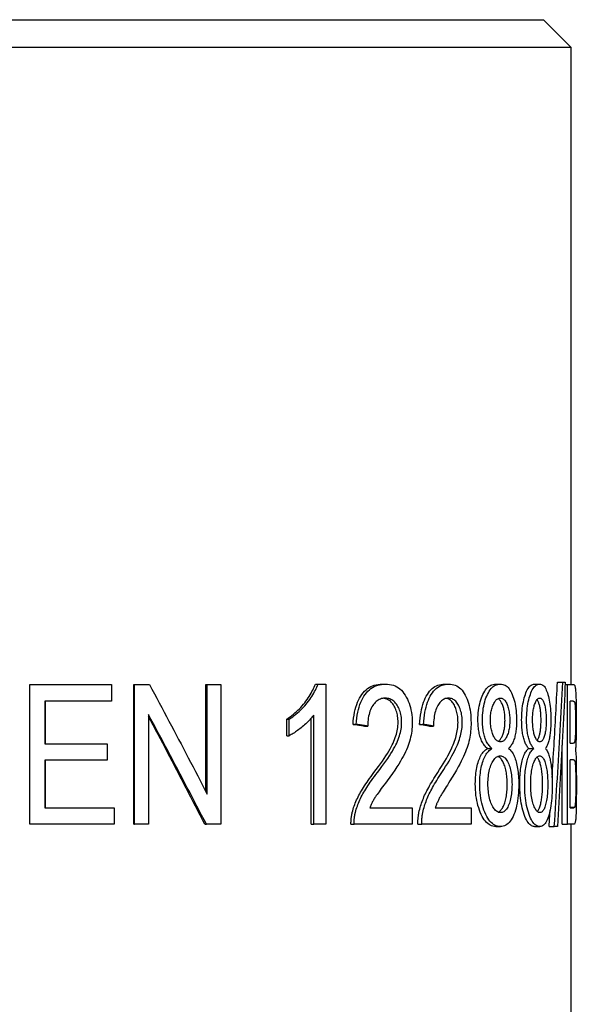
# Model space of a CAD drawing. Header units: millimetres. Extents: x 96 to 3992, y 24 to 359.
# Tile 8 of 9: x 453 to 463, y 257 to 274. Entities that reach past the tile are written whole.
import ezdxf

# ---------------------------------------------------------------- set-up
doc = ezdxf.new("R2010")
doc.units = ezdxf.units.MM
doc.layers.add('DETAIL', color=2, linetype='Continuous')

msp = doc.modelspace()

# ---------------------------------------------------------------- linework, layer by layer
at = {"layer": 'DETAIL'}
for p, q in [((444.866, 274.47), (462.366, 274.47)), ((462.366, 274.47), (462.866, 273.97)), ((444.366, 273.97), (462.866, 273.97)), ((462.866, 273.97), (462.866, 262.383)), ((462.62, 262.426), (462.718, 262.426)), ((462.718, 262.426), (462.762, 262.426)), ((453.022, 262.383), (454.505, 262.383)), ((453.022, 259.843), (453.022, 262.383)), ((454.505, 262.383), (454.505, 262.083)), ((454.909, 262.383), (454.923, 262.383)), ((454.909, 259.843), (454.909, 262.383)), ((454.923, 262.383), (455.197, 262.383)), ((454.923, 259.843), (454.923, 262.383)), ((456.221, 262.383), (456.249, 262.383)), ((456.221, 260.443), (456.221, 262.383)), ((456.249, 262.383), (456.498, 262.383)), ((456.249, 260.389), (456.249, 262.383)), ((456.498, 262.383), (456.498, 259.843)), ((458.215, 262.393), (458.264, 262.393)), ((458.264, 262.393), (458.405, 262.393)), ((458.405, 262.393), (458.405, 259.843)), ((459.429, 262.393), (459.492, 262.393)), ((460.566, 262.393), (460.641, 262.393)), ((461.495, 262.393), (461.581, 262.393)), ((462.204, 262.393), (462.296, 262.393)), ((462.76, 262.383), (462.803, 262.383)), ((462.803, 262.383), (462.915, 262.383)), ((462.803, 259.843), (462.803, 262.383)), ((462.915, 262.383), (462.915, 262.383)), ((453.293, 262.083), (453.293, 261.307)), ((454.505, 262.083), (453.293, 262.083)), ((453.297, 262.083), (453.297, 261.307)), ((462.85, 261.316), (462.85, 262.083)), ((462.905, 262.083), (462.85, 262.083)), ((455.18, 261.837), (455.18, 259.843)), ((457.697, 261.756), (457.741, 261.756)), ((457.697, 261.454), (457.697, 261.756)), ((457.741, 261.454), (457.741, 261.756)), ((458.137, 259.843), (458.137, 261.769)), ((458.186, 259.843), (458.186, 261.829)), ((458.901, 261.659), (458.959, 261.659)), ((459.109, 261.626), (459.169, 261.626)), ((460.113, 261.659), (460.184, 261.659)), ((460.293, 261.626), (460.365, 261.626)), ((457.697, 261.454), (457.741, 261.454)), ((453.293, 261.307), (454.429, 261.307)), ((454.429, 261.307), (454.429, 261.007)), ((461.346, 261.221), (461.429, 261.221)), ((462.096, 261.221), (462.188, 261.221)), ((462.705, 259.843), (462.705, 261.279)), ((462.85, 261.316), (462.909, 261.316)), ((453.293, 261.007), (453.293, 260.143)), ((454.429, 261.007), (453.293, 261.007)), ((453.297, 261.007), (453.297, 260.143)), ((462.85, 260.143), (462.85, 261.016)), ((462.912, 261.016), (462.85, 261.016)), ((453.293, 260.143), (454.552, 260.143)), ((454.552, 260.143), (454.552, 259.843)), ((459.205, 260.143), (459.979, 260.143)), ((459.979, 260.143), (459.979, 259.843)), ((460.396, 260.143), (461.049, 260.143)), ((461.049, 260.143), (461.049, 259.843)), ((462.85, 260.155), (462.934, 260.155)), ((462.85, 260.143), (462.916, 260.143)), ((454.552, 259.843), (453.022, 259.843)), ((454.909, 259.843), (454.923, 259.843)), ((455.18, 259.843), (454.923, 259.843)), ((456.204, 259.843), (456.232, 259.843)), ((456.498, 259.843), (456.232, 259.843)), ((458.137, 259.843), (458.186, 259.843)), ((458.405, 259.843), (458.186, 259.843)), ((458.863, 259.843), (458.92, 259.843)), ((459.979, 259.843), (458.92, 259.843)), ((460.08, 259.843), (460.15, 259.843)), ((461.049, 259.843), (460.15, 259.843)), ((461.497, 259.8), (461.583, 259.8)), ((462.205, 259.8), (462.298, 259.8)), ((462.468, 259.8), (462.563, 259.8)), ((462.62, 259.8), (462.563, 259.8)), ((462.705, 259.843), (462.803, 259.843)), ((462.916, 259.843), (462.803, 259.843)), ((462.866, 259.843), (462.866, 250.47))]:
    msp.add_line(p, q, dxfattribs=at)
at = {"layer": 'DETAIL', "flags": 128}
for points in [[(462.524, 260.696), (462.528, 260.768), (462.533, 260.84), (462.537, 260.912), (462.541, 260.984), (462.545, 261.056), (462.549, 261.128), (462.554, 261.2), (462.558, 261.273), (462.562, 261.345), (462.566, 261.417), (462.57, 261.489), (462.574, 261.561), (462.578, 261.633), (462.582, 261.705), (462.586, 261.777), (462.59, 261.849), (462.594, 261.921), (462.598, 261.993), (462.602, 262.065), (462.605, 262.137), (462.609, 262.209), (462.613, 262.281), (462.617, 262.354), (462.62, 262.426)], [(462.563, 259.8), (462.571, 259.91), (462.578, 260.019), (462.585, 260.129), (462.592, 260.238), (462.599, 260.347), (462.605, 260.457), (462.612, 260.566), (462.619, 260.675), (462.626, 260.785), (462.632, 260.894), (462.639, 261.004), (462.645, 261.113), (462.652, 261.222), (462.658, 261.332), (462.664, 261.441), (462.67, 261.551), (462.677, 261.66), (462.683, 261.769), (462.689, 261.879), (462.695, 261.988), (462.701, 262.097), (462.706, 262.207), (462.712, 262.316), (462.718, 262.426)], [(462.762, 262.426), (462.757, 262.316), (462.752, 262.207), (462.747, 262.097), (462.741, 261.988), (462.736, 261.879), (462.73, 261.769), (462.725, 261.66), (462.719, 261.551), (462.713, 261.441), (462.708, 261.332), (462.702, 261.222), (462.696, 261.113), (462.69, 261.004), (462.684, 260.894), (462.678, 260.785), (462.672, 260.675), (462.666, 260.566), (462.659, 260.457), (462.653, 260.347), (462.647, 260.238), (462.64, 260.129), (462.634, 260.019), (462.627, 259.91), (462.62, 259.8)], [(455.197, 262.383), (455.242, 262.3), (455.286, 262.217), (455.33, 262.134), (455.375, 262.051), (455.419, 261.968), (455.463, 261.884), (455.507, 261.801), (455.551, 261.718), (455.595, 261.635), (455.639, 261.552), (455.683, 261.469), (455.727, 261.386), (455.771, 261.303), (455.814, 261.22), (455.858, 261.137), (455.902, 261.054), (455.945, 260.971), (455.989, 260.887), (456.032, 260.804), (456.076, 260.721), (456.119, 260.638), (456.163, 260.555), (456.206, 260.472), (456.249, 260.389)], [(457.697, 261.756), (457.728, 261.776), (457.758, 261.798), (457.787, 261.82), (457.816, 261.843), (457.844, 261.867), (457.872, 261.891), (457.898, 261.916), (457.924, 261.942), (457.949, 261.969), (457.974, 261.996), (457.998, 262.024), (458.021, 262.053), (458.043, 262.082), (458.064, 262.111), (458.084, 262.14), (458.103, 262.169), (458.121, 262.197), (458.138, 262.225), (458.153, 262.254), (458.168, 262.282), (458.181, 262.31), (458.193, 262.338), (458.205, 262.365), (458.215, 262.393)], [(457.741, 261.756), (457.772, 261.776), (457.803, 261.798), (457.832, 261.82), (457.862, 261.843), (457.89, 261.867), (457.918, 261.891), (457.944, 261.916), (457.971, 261.942), (457.996, 261.969), (458.021, 261.996), (458.045, 262.024), (458.069, 262.053), (458.091, 262.082), (458.112, 262.111), (458.133, 262.14), (458.152, 262.169), (458.17, 262.197), (458.187, 262.225), (458.202, 262.254), (458.217, 262.282), (458.23, 262.31), (458.243, 262.338), (458.254, 262.365), (458.264, 262.393)], [(458.901, 261.659), (458.906, 261.717), (458.912, 261.774), (458.92, 261.827), (458.929, 261.879), (458.94, 261.928), (458.953, 261.974), (458.967, 262.019), (458.983, 262.061), (459.001, 262.1), (459.02, 262.138), (459.041, 262.172), (459.063, 262.205), (459.087, 262.235), (459.112, 262.262), (459.138, 262.287), (459.166, 262.309), (459.194, 262.329), (459.224, 262.346), (459.256, 262.36), (459.288, 262.372), (459.322, 262.381), (459.356, 262.387), (459.392, 262.391), (459.429, 262.393)], [(458.959, 261.659), (458.963, 261.717), (458.969, 261.774), (458.977, 261.827), (458.987, 261.879), (458.998, 261.928), (459.011, 261.974), (459.025, 262.019), (459.041, 262.061), (459.059, 262.1), (459.078, 262.138), (459.099, 262.172), (459.122, 262.205), (459.146, 262.235), (459.171, 262.262), (459.198, 262.287), (459.226, 262.309), (459.255, 262.329), (459.285, 262.346), (459.316, 262.36), (459.349, 262.372), (459.383, 262.381), (459.418, 262.387), (459.455, 262.391), (459.492, 262.393)], [(459.492, 262.393), (459.53, 262.391), (459.566, 262.387), (459.601, 262.38), (459.634, 262.37), (459.666, 262.358), (459.697, 262.342), (459.726, 262.324), (459.753, 262.303), (459.78, 262.279), (459.804, 262.252), (459.828, 262.223), (459.85, 262.19), (459.87, 262.156), (459.889, 262.12), (459.906, 262.083), (459.921, 262.045), (459.934, 262.005), (459.946, 261.964), (459.955, 261.921), (459.963, 261.877), (459.969, 261.832), (459.974, 261.785), (459.976, 261.737), (459.977, 261.688)], [(460.113, 261.659), (460.117, 261.717), (460.123, 261.774), (460.129, 261.827), (460.138, 261.879), (460.147, 261.928), (460.158, 261.974), (460.171, 262.019), (460.184, 262.061), (460.199, 262.1), (460.216, 262.138), (460.234, 262.172), (460.253, 262.205), (460.274, 262.235), (460.295, 262.262), (460.318, 262.287), (460.341, 262.309), (460.366, 262.329), (460.392, 262.346), (460.418, 262.36), (460.446, 262.372), (460.475, 262.381), (460.504, 262.387), (460.535, 262.391), (460.566, 262.393)], [(460.184, 261.659), (460.188, 261.717), (460.193, 261.774), (460.2, 261.827), (460.208, 261.879), (460.218, 261.928), (460.229, 261.974), (460.241, 262.019), (460.255, 262.061), (460.271, 262.1), (460.287, 262.138), (460.305, 262.172), (460.325, 262.205), (460.345, 262.235), (460.367, 262.262), (460.39, 262.287), (460.414, 262.309), (460.439, 262.329), (460.465, 262.346), (460.492, 262.36), (460.52, 262.372), (460.549, 262.381), (460.579, 262.387), (460.61, 262.391), (460.641, 262.393)], [(460.641, 262.393), (460.673, 262.391), (460.704, 262.387), (460.734, 262.38), (460.762, 262.37), (460.789, 262.358), (460.814, 262.342), (460.839, 262.324), (460.862, 262.303), (460.884, 262.279), (460.904, 262.252), (460.924, 262.223), (460.942, 262.19), (460.959, 262.156), (460.975, 262.12), (460.989, 262.083), (461.001, 262.045), (461.012, 262.005), (461.022, 261.964), (461.03, 261.921), (461.036, 261.877), (461.042, 261.832), (461.045, 261.785), (461.047, 261.737), (461.048, 261.688)], [(461.174, 261.738), (461.174, 261.784), (461.176, 261.828), (461.179, 261.871), (461.184, 261.913), (461.19, 261.954), (461.197, 261.993), (461.205, 262.031), (461.214, 262.068), (461.225, 262.104), (461.237, 262.139), (461.25, 262.172), (461.265, 262.204), (461.28, 262.234), (461.296, 262.262), (461.313, 262.286), (461.33, 262.309), (461.349, 262.328), (461.368, 262.345), (461.387, 262.36), (461.408, 262.372), (461.429, 262.381), (461.45, 262.387), (461.473, 262.391), (461.495, 262.393)], [(461.255, 261.738), (461.256, 261.784), (461.258, 261.828), (461.261, 261.871), (461.266, 261.913), (461.271, 261.954), (461.279, 261.993), (461.287, 262.031), (461.297, 262.068), (461.307, 262.104), (461.319, 262.139), (461.333, 262.172), (461.347, 262.204), (461.363, 262.234), (461.379, 262.262), (461.396, 262.286), (461.414, 262.309), (461.432, 262.328), (461.452, 262.345), (461.471, 262.36), (461.492, 262.372), (461.513, 262.381), (461.535, 262.387), (461.558, 262.391), (461.581, 262.393)], [(461.581, 262.393), (461.604, 262.391), (461.626, 262.387), (461.647, 262.381), (461.667, 262.371), (461.686, 262.359), (461.705, 262.345), (461.722, 262.327), (461.739, 262.307), (461.755, 262.284), (461.77, 262.259), (461.785, 262.231), (461.799, 262.2), (461.811, 262.167), (461.823, 262.133), (461.833, 262.098), (461.842, 262.062), (461.85, 262.025), (461.857, 261.986), (461.863, 261.947), (461.868, 261.906), (461.872, 261.864), (461.875, 261.821), (461.876, 261.776), (461.877, 261.731)], [(461.969, 261.738), (461.97, 261.784), (461.971, 261.828), (461.974, 261.871), (461.977, 261.913), (461.981, 261.954), (461.986, 261.993), (461.992, 262.031), (462, 262.068), (462.007, 262.104), (462.016, 262.139), (462.026, 262.172), (462.037, 262.204), (462.048, 262.234), (462.06, 262.262), (462.072, 262.286), (462.085, 262.309), (462.098, 262.328), (462.112, 262.345), (462.126, 262.36), (462.141, 262.372), (462.156, 262.381), (462.171, 262.387), (462.187, 262.391), (462.204, 262.393)], [(462.06, 261.738), (462.06, 261.784), (462.062, 261.828), (462.064, 261.871), (462.067, 261.913), (462.072, 261.954), (462.077, 261.993), (462.083, 262.031), (462.09, 262.068), (462.098, 262.104), (462.107, 262.139), (462.117, 262.172), (462.128, 262.204), (462.139, 262.234), (462.151, 262.262), (462.163, 262.286), (462.176, 262.309), (462.19, 262.328), (462.204, 262.345), (462.218, 262.36), (462.233, 262.372), (462.248, 262.381), (462.264, 262.387), (462.28, 262.391), (462.296, 262.393)], [(462.296, 262.393), (462.313, 262.391), (462.328, 262.387), (462.343, 262.381), (462.357, 262.371), (462.371, 262.359), (462.383, 262.345), (462.396, 262.327), (462.407, 262.307), (462.418, 262.284), (462.429, 262.259), (462.438, 262.231), (462.448, 262.2), (462.456, 262.167), (462.464, 262.133), (462.471, 262.098), (462.477, 262.062), (462.483, 262.025), (462.487, 261.986), (462.491, 261.947), (462.495, 261.906), (462.497, 261.864), (462.499, 261.821), (462.5, 261.776), (462.5, 261.731)], [(462.915, 262.383), (462.921, 262.382), (462.926, 262.378), (462.931, 262.372), (462.935, 262.364), (462.938, 262.353), (462.941, 262.339), (462.944, 262.324), (462.947, 262.306), (462.949, 262.285), (462.951, 262.262), (462.953, 262.236), (462.954, 262.208), (462.955, 262.177), (462.956, 262.143), (462.958, 262.107), (462.958, 262.068), (462.959, 262.028), (462.96, 261.988), (462.96, 261.946), (462.961, 261.905), (462.961, 261.862), (462.961, 261.82), (462.961, 261.776), (462.961, 261.732)], [(459.488, 262.135), (459.464, 262.134), (459.442, 262.131), (459.42, 262.127), (459.399, 262.12), (459.379, 262.112), (459.359, 262.101), (459.34, 262.089), (459.322, 262.075), (459.305, 262.059), (459.289, 262.041), (459.273, 262.021), (459.258, 262), (459.244, 261.976), (459.231, 261.952), (459.219, 261.925), (459.209, 261.898), (459.2, 261.869), (459.192, 261.838), (459.185, 261.807), (459.179, 261.773), (459.175, 261.739), (459.171, 261.703), (459.169, 261.665), (459.169, 261.626)], [(459.719, 261.696), (459.719, 261.724), (459.718, 261.753), (459.715, 261.78), (459.712, 261.806), (459.707, 261.832), (459.702, 261.857), (459.695, 261.882), (459.688, 261.906), (459.68, 261.929), (459.67, 261.951), (459.66, 261.972), (459.648, 261.993), (459.636, 262.013), (459.623, 262.032), (459.609, 262.049), (459.595, 262.065), (459.58, 262.079), (459.564, 262.091), (459.547, 262.102), (459.53, 262.112), (459.513, 262.119), (459.494, 262.126), (459.475, 262.13), (459.456, 262.133)], [(459.785, 261.696), (459.785, 261.726), (459.783, 261.756), (459.78, 261.785), (459.776, 261.813), (459.771, 261.84), (459.765, 261.867), (459.758, 261.892), (459.749, 261.917), (459.74, 261.941), (459.729, 261.964), (459.717, 261.987), (459.704, 262.008), (459.69, 262.029), (459.676, 262.047), (459.66, 262.064), (459.644, 262.079), (459.627, 262.092), (459.609, 262.103), (459.591, 262.113), (459.572, 262.121), (459.552, 262.127), (459.531, 262.132), (459.51, 262.134), (459.488, 262.135)], [(460.638, 262.135), (460.618, 262.134), (460.599, 262.131), (460.58, 262.127), (460.562, 262.12), (460.545, 262.112), (460.528, 262.101), (460.512, 262.089), (460.497, 262.075), (460.482, 262.059), (460.468, 262.041), (460.454, 262.021), (460.442, 262), (460.43, 261.976), (460.419, 261.952), (460.409, 261.925), (460.4, 261.898), (460.392, 261.869), (460.385, 261.838), (460.379, 261.807), (460.374, 261.773), (460.37, 261.739), (460.367, 261.703), (460.366, 261.665), (460.365, 261.626)], [(460.811, 261.696), (460.81, 261.724), (460.809, 261.751), (460.807, 261.778), (460.805, 261.804), (460.801, 261.829), (460.797, 261.854), (460.792, 261.877), (460.786, 261.901), (460.779, 261.923), (460.772, 261.945), (460.763, 261.966), (460.754, 261.987), (460.744, 262.006), (460.734, 262.025), (460.723, 262.042), (460.711, 262.058), (460.699, 262.073), (460.686, 262.085), (460.673, 262.097), (460.66, 262.107), (460.645, 262.115), (460.631, 262.122), (460.615, 262.128), (460.599, 262.132)], [(460.889, 261.696), (460.888, 261.726), (460.887, 261.756), (460.884, 261.785), (460.881, 261.813), (460.877, 261.84), (460.872, 261.867), (460.865, 261.892), (460.858, 261.917), (460.85, 261.941), (460.841, 261.964), (460.831, 261.987), (460.82, 262.008), (460.809, 262.029), (460.796, 262.047), (460.783, 262.064), (460.77, 262.079), (460.755, 262.092), (460.741, 262.103), (460.725, 262.113), (460.709, 262.121), (460.692, 262.127), (460.675, 262.132), (460.656, 262.134), (460.638, 262.135)], [(461.401, 261.75), (461.402, 261.776), (461.403, 261.802), (461.405, 261.827), (461.407, 261.851), (461.41, 261.874), (461.414, 261.898), (461.419, 261.92), (461.425, 261.942), (461.431, 261.963), (461.438, 261.984), (461.445, 262.004), (461.454, 262.023), (461.462, 262.041), (461.472, 262.058), (461.481, 262.073), (461.491, 262.086), (461.501, 262.098), (461.512, 262.109), (461.523, 262.117), (461.534, 262.124), (461.546, 262.13), (461.558, 262.134), (461.57, 262.136), (461.583, 262.137)], [(461.666, 261.732), (461.665, 261.756), (461.665, 261.78), (461.664, 261.803), (461.662, 261.825), (461.66, 261.847), (461.657, 261.868), (461.654, 261.889), (461.651, 261.909), (461.647, 261.929), (461.642, 261.948), (461.637, 261.966), (461.632, 261.984), (461.626, 262.002), (461.619, 262.019), (461.612, 262.035), (461.605, 262.05), (461.598, 262.064), (461.59, 262.076), (461.582, 262.088), (461.574, 262.098), (461.566, 262.107), (461.557, 262.115), (461.548, 262.121), (461.539, 262.127)], [(461.583, 262.137), (461.595, 262.136), (461.607, 262.134), (461.618, 262.13), (461.629, 262.124), (461.64, 262.117), (461.651, 262.108), (461.661, 262.097), (461.67, 262.085), (461.679, 262.071), (461.688, 262.056), (461.697, 262.039), (461.705, 262.02), (461.713, 262), (461.72, 261.979), (461.726, 261.958), (461.732, 261.936), (461.737, 261.913), (461.741, 261.89), (461.744, 261.865), (461.747, 261.84), (461.75, 261.814), (461.751, 261.788), (461.752, 261.761), (461.753, 261.732)], [(462.167, 261.75), (462.168, 261.776), (462.168, 261.802), (462.17, 261.827), (462.172, 261.851), (462.174, 261.874), (462.177, 261.898), (462.18, 261.92), (462.184, 261.942), (462.189, 261.963), (462.194, 261.984), (462.199, 262.004), (462.205, 262.023), (462.212, 262.041), (462.218, 262.058), (462.225, 262.073), (462.232, 262.086), (462.24, 262.098), (462.247, 262.109), (462.255, 262.117), (462.263, 262.124), (462.272, 262.13), (462.28, 262.134), (462.289, 262.136), (462.298, 262.137)], [(462.322, 261.732), (462.322, 261.754), (462.322, 261.775), (462.321, 261.796), (462.32, 261.816), (462.319, 261.836), (462.318, 261.855), (462.316, 261.874), (462.314, 261.893), (462.312, 261.911), (462.309, 261.928), (462.306, 261.945), (462.303, 261.962), (462.3, 261.978), (462.297, 261.994), (462.293, 262.01), (462.288, 262.025), (462.284, 262.039), (462.28, 262.052), (462.275, 262.064), (462.27, 262.076), (462.265, 262.086), (462.26, 262.095), (462.255, 262.104), (462.25, 262.111)], [(462.298, 262.137), (462.307, 262.136), (462.315, 262.134), (462.323, 262.13), (462.331, 262.124), (462.338, 262.117), (462.346, 262.108), (462.353, 262.097), (462.359, 262.085), (462.366, 262.071), (462.372, 262.056), (462.378, 262.039), (462.384, 262.02), (462.389, 262), (462.394, 261.979), (462.398, 261.958), (462.402, 261.936), (462.405, 261.913), (462.408, 261.89), (462.411, 261.865), (462.413, 261.84), (462.414, 261.814), (462.416, 261.788), (462.416, 261.761), (462.416, 261.732)], [(462.905, 262.083), (462.911, 262.082), (462.916, 262.081), (462.921, 262.078), (462.925, 262.074), (462.928, 262.069), (462.931, 262.063), (462.934, 262.055), (462.936, 262.047), (462.937, 262.037), (462.939, 262.025), (462.94, 262.012), (462.942, 261.996), (462.943, 261.979), (462.944, 261.96), (462.945, 261.938), (462.946, 261.915), (462.947, 261.891), (462.947, 261.866), (462.948, 261.839), (462.948, 261.812), (462.949, 261.784), (462.949, 261.755), (462.949, 261.725), (462.949, 261.694)], [(456.232, 259.843), (456.189, 259.926), (456.146, 260.009), (456.102, 260.092), (456.059, 260.175), (456.015, 260.258), (455.972, 260.341), (455.928, 260.425), (455.885, 260.508), (455.841, 260.591), (455.797, 260.674), (455.753, 260.757), (455.71, 260.84), (455.666, 260.923), (455.622, 261.006), (455.578, 261.089), (455.534, 261.172), (455.49, 261.255), (455.446, 261.339), (455.401, 261.422), (455.357, 261.505), (455.313, 261.588), (455.269, 261.671), (455.224, 261.754), (455.18, 261.837)], [(456.204, 259.843), (456.162, 259.925), (456.12, 260.007), (456.078, 260.088), (456.036, 260.17), (455.993, 260.252), (455.951, 260.334), (455.908, 260.415), (455.866, 260.497), (455.823, 260.579), (455.781, 260.661), (455.738, 260.742), (455.696, 260.824), (455.653, 260.906), (455.61, 260.988), (455.567, 261.069), (455.524, 261.151), (455.481, 261.233), (455.439, 261.315), (455.396, 261.397), (455.353, 261.478), (455.309, 261.56), (455.266, 261.642), (455.223, 261.724), (455.18, 261.805)], [(458.186, 261.829), (458.173, 261.812), (458.158, 261.794), (458.144, 261.776), (458.128, 261.758), (458.112, 261.74), (458.095, 261.723), (458.077, 261.705), (458.058, 261.687), (458.039, 261.669), (458.019, 261.651), (457.999, 261.633), (457.977, 261.615), (457.956, 261.598), (457.934, 261.581), (457.913, 261.565), (457.893, 261.55), (457.873, 261.535), (457.853, 261.521), (457.833, 261.508), (457.814, 261.496), (457.795, 261.484), (457.777, 261.473), (457.759, 261.463), (457.741, 261.454)], [(459.282, 260.782), (459.324, 260.838), (459.364, 260.892), (459.402, 260.943), (459.437, 260.993), (459.469, 261.041), (459.499, 261.087), (459.527, 261.131), (459.552, 261.173), (459.575, 261.212), (459.596, 261.25), (459.614, 261.286), (459.63, 261.32), (459.645, 261.353), (459.658, 261.385), (459.669, 261.418), (459.68, 261.45), (459.689, 261.481), (459.697, 261.513), (459.704, 261.544), (459.71, 261.575), (459.714, 261.605), (459.717, 261.636), (459.719, 261.666), (459.719, 261.696)], [(459.343, 260.782), (459.386, 260.838), (459.426, 260.892), (459.464, 260.943), (459.499, 260.993), (459.532, 261.041), (459.563, 261.087), (459.591, 261.131), (459.616, 261.173), (459.64, 261.212), (459.66, 261.25), (459.679, 261.286), (459.695, 261.32), (459.71, 261.353), (459.723, 261.385), (459.735, 261.418), (459.746, 261.45), (459.755, 261.481), (459.763, 261.513), (459.77, 261.544), (459.776, 261.575), (459.78, 261.605), (459.783, 261.636), (459.785, 261.666), (459.785, 261.696)], [(459.977, 261.688), (459.977, 261.65), (459.975, 261.612), (459.972, 261.574), (459.968, 261.536), (459.963, 261.499), (459.956, 261.462), (459.949, 261.425), (459.94, 261.388), (459.93, 261.351), (459.918, 261.313), (459.905, 261.275), (459.89, 261.237), (459.874, 261.198), (459.856, 261.158), (459.836, 261.119), (459.815, 261.078), (459.791, 261.036), (459.764, 260.989), (459.732, 260.939), (459.698, 260.885), (459.659, 260.827), (459.616, 260.766), (459.57, 260.7), (459.52, 260.631)], [(460.441, 260.782), (460.477, 260.838), (460.511, 260.892), (460.543, 260.943), (460.572, 260.993), (460.6, 261.041), (460.625, 261.087), (460.649, 261.131), (460.67, 261.173), (460.69, 261.212), (460.707, 261.25), (460.722, 261.286), (460.736, 261.32), (460.748, 261.353), (460.759, 261.385), (460.769, 261.418), (460.778, 261.45), (460.785, 261.481), (460.792, 261.513), (460.798, 261.544), (460.802, 261.575), (460.806, 261.605), (460.809, 261.636), (460.81, 261.666), (460.811, 261.696)], [(460.515, 260.782), (460.551, 260.838), (460.586, 260.892), (460.618, 260.943), (460.648, 260.993), (460.675, 261.041), (460.701, 261.087), (460.725, 261.131), (460.746, 261.173), (460.766, 261.212), (460.784, 261.25), (460.799, 261.286), (460.813, 261.32), (460.825, 261.353), (460.836, 261.385), (460.846, 261.418), (460.855, 261.45), (460.863, 261.481), (460.87, 261.513), (460.875, 261.544), (460.88, 261.575), (460.884, 261.605), (460.886, 261.636), (460.888, 261.666), (460.889, 261.696)], [(461.048, 261.688), (461.048, 261.65), (461.046, 261.612), (461.044, 261.574), (461.04, 261.536), (461.036, 261.499), (461.031, 261.462), (461.024, 261.425), (461.017, 261.388), (461.009, 261.351), (460.999, 261.313), (460.988, 261.275), (460.976, 261.237), (460.962, 261.198), (460.947, 261.158), (460.931, 261.119), (460.913, 261.078), (460.893, 261.036), (460.87, 260.989), (460.844, 260.939), (460.815, 260.885), (460.782, 260.827), (460.746, 260.766), (460.707, 260.7), (460.665, 260.631)], [(461.346, 261.221), (461.332, 261.234), (461.318, 261.247), (461.305, 261.261), (461.293, 261.276), (461.281, 261.292), (461.27, 261.308), (461.26, 261.325), (461.25, 261.344), (461.24, 261.363), (461.232, 261.382), (461.224, 261.403), (461.216, 261.425), (461.21, 261.447), (461.203, 261.47), (461.198, 261.494), (461.193, 261.518), (461.188, 261.543), (461.184, 261.569), (461.181, 261.595), (461.178, 261.623), (461.176, 261.65), (461.175, 261.679), (461.174, 261.708), (461.174, 261.738)], [(461.429, 261.221), (461.415, 261.234), (461.402, 261.247), (461.388, 261.261), (461.376, 261.276), (461.364, 261.292), (461.353, 261.308), (461.342, 261.325), (461.332, 261.344), (461.323, 261.363), (461.314, 261.382), (461.306, 261.403), (461.299, 261.425), (461.292, 261.447), (461.285, 261.47), (461.28, 261.494), (461.275, 261.518), (461.27, 261.543), (461.266, 261.569), (461.263, 261.595), (461.26, 261.623), (461.258, 261.65), (461.257, 261.679), (461.256, 261.708), (461.255, 261.738)], [(461.584, 261.341), (461.571, 261.342), (461.558, 261.345), (461.546, 261.349), (461.534, 261.354), (461.523, 261.361), (461.511, 261.37), (461.501, 261.38), (461.49, 261.392), (461.48, 261.406), (461.471, 261.421), (461.462, 261.437), (461.453, 261.456), (461.445, 261.475), (461.437, 261.496), (461.43, 261.517), (461.424, 261.539), (461.419, 261.562), (461.414, 261.586), (461.41, 261.611), (461.407, 261.637), (461.405, 261.664), (461.403, 261.692), (461.402, 261.72), (461.401, 261.75)], [(461.54, 261.351), (461.549, 261.356), (461.559, 261.363), (461.567, 261.37), (461.576, 261.379), (461.584, 261.389), (461.592, 261.4), (461.599, 261.412), (461.607, 261.425), (461.614, 261.44), (461.62, 261.455), (461.627, 261.472), (461.632, 261.489), (461.638, 261.506), (461.643, 261.524), (461.647, 261.543), (461.651, 261.562), (461.654, 261.581), (461.657, 261.601), (461.66, 261.622), (461.662, 261.643), (461.664, 261.665), (461.665, 261.687), (461.665, 261.709), (461.666, 261.732)], [(461.753, 261.732), (461.752, 261.705), (461.751, 261.679), (461.75, 261.653), (461.748, 261.628), (461.745, 261.604), (461.741, 261.581), (461.737, 261.558), (461.732, 261.536), (461.727, 261.515), (461.721, 261.494), (461.714, 261.474), (461.706, 261.455), (461.699, 261.437), (461.69, 261.42), (461.681, 261.405), (461.672, 261.392), (461.663, 261.38), (461.653, 261.37), (461.642, 261.361), (461.631, 261.354), (461.62, 261.349), (461.608, 261.345), (461.596, 261.342), (461.584, 261.341)], [(461.877, 261.731), (461.877, 261.702), (461.876, 261.673), (461.875, 261.645), (461.873, 261.618), (461.871, 261.592), (461.868, 261.566), (461.865, 261.541), (461.861, 261.516), (461.857, 261.492), (461.853, 261.469), (461.847, 261.446), (461.842, 261.424), (461.836, 261.402), (461.829, 261.382), (461.822, 261.362), (461.814, 261.343), (461.806, 261.325), (461.797, 261.308), (461.787, 261.291), (461.777, 261.276), (461.767, 261.261), (461.755, 261.247), (461.744, 261.234), (461.731, 261.221)], [(462.096, 261.221), (462.086, 261.234), (462.076, 261.247), (462.067, 261.261), (462.058, 261.276), (462.049, 261.292), (462.041, 261.308), (462.033, 261.325), (462.026, 261.344), (462.019, 261.363), (462.012, 261.382), (462.007, 261.403), (462.001, 261.425), (461.996, 261.447), (461.991, 261.47), (461.987, 261.494), (461.983, 261.518), (461.98, 261.543), (461.977, 261.569), (461.975, 261.595), (461.973, 261.623), (461.971, 261.65), (461.97, 261.679), (461.97, 261.708), (461.969, 261.738)], [(462.188, 261.221), (462.177, 261.234), (462.167, 261.247), (462.158, 261.261), (462.149, 261.276), (462.14, 261.292), (462.132, 261.308), (462.124, 261.325), (462.117, 261.344), (462.11, 261.363), (462.103, 261.382), (462.097, 261.403), (462.092, 261.425), (462.087, 261.447), (462.082, 261.47), (462.078, 261.494), (462.074, 261.518), (462.071, 261.543), (462.068, 261.569), (462.065, 261.595), (462.063, 261.623), (462.062, 261.65), (462.06, 261.679), (462.06, 261.708), (462.06, 261.738)], [(462.299, 261.341), (462.289, 261.342), (462.28, 261.345), (462.272, 261.349), (462.263, 261.354), (462.255, 261.361), (462.247, 261.37), (462.239, 261.38), (462.232, 261.392), (462.225, 261.406), (462.218, 261.421), (462.211, 261.437), (462.205, 261.456), (462.199, 261.475), (462.193, 261.496), (462.189, 261.517), (462.184, 261.539), (462.18, 261.562), (462.177, 261.586), (462.174, 261.611), (462.172, 261.637), (462.17, 261.664), (462.168, 261.692), (462.168, 261.72), (462.167, 261.75)], [(462.251, 261.366), (462.256, 261.373), (462.261, 261.381), (462.266, 261.39), (462.271, 261.4), (462.276, 261.411), (462.281, 261.423), (462.285, 261.436), (462.289, 261.449), (462.293, 261.464), (462.297, 261.479), (462.301, 261.494), (462.304, 261.51), (462.307, 261.526), (462.31, 261.543), (462.312, 261.56), (462.314, 261.577), (462.316, 261.595), (462.318, 261.614), (462.319, 261.632), (462.32, 261.652), (462.321, 261.671), (462.322, 261.691), (462.322, 261.712), (462.322, 261.732)], [(462.416, 261.732), (462.416, 261.705), (462.416, 261.679), (462.415, 261.653), (462.413, 261.628), (462.411, 261.604), (462.409, 261.581), (462.406, 261.558), (462.402, 261.536), (462.399, 261.515), (462.394, 261.494), (462.39, 261.474), (462.385, 261.455), (462.379, 261.437), (462.373, 261.42), (462.367, 261.405), (462.361, 261.392), (462.354, 261.38), (462.347, 261.37), (462.34, 261.361), (462.332, 261.354), (462.324, 261.349), (462.316, 261.345), (462.307, 261.342), (462.299, 261.341)], [(462.5, 261.731), (462.5, 261.702), (462.5, 261.673), (462.499, 261.645), (462.498, 261.618), (462.496, 261.592), (462.495, 261.566), (462.492, 261.541), (462.49, 261.516), (462.487, 261.492), (462.484, 261.469), (462.481, 261.446), (462.477, 261.424), (462.473, 261.402), (462.468, 261.382), (462.463, 261.362), (462.458, 261.343), (462.452, 261.325), (462.446, 261.308), (462.44, 261.291), (462.433, 261.276), (462.426, 261.261), (462.418, 261.247), (462.41, 261.234), (462.402, 261.221)], [(462.949, 261.694), (462.949, 261.672), (462.949, 261.651), (462.949, 261.63), (462.949, 261.61), (462.948, 261.59), (462.948, 261.572), (462.948, 261.553), (462.947, 261.536), (462.947, 261.519), (462.947, 261.503), (462.946, 261.487), (462.946, 261.472), (462.945, 261.458), (462.944, 261.444), (462.944, 261.431), (462.943, 261.419), (462.942, 261.407), (462.941, 261.396), (462.94, 261.386), (462.939, 261.377), (462.938, 261.368), (462.937, 261.36), (462.935, 261.352), (462.934, 261.345)], [(462.961, 261.732), (462.961, 261.706), (462.961, 261.679), (462.961, 261.652), (462.961, 261.626), (462.961, 261.6), (462.961, 261.575), (462.96, 261.549), (462.96, 261.524), (462.96, 261.499), (462.96, 261.475), (462.959, 261.451), (462.959, 261.427), (462.958, 261.403), (462.958, 261.38), (462.957, 261.358), (462.956, 261.337), (462.956, 261.317), (462.955, 261.297), (462.954, 261.278), (462.953, 261.26), (462.952, 261.242), (462.951, 261.225), (462.949, 261.21), (462.948, 261.194)], [(459.109, 261.626), (459.101, 261.627), (459.092, 261.629), (459.083, 261.63), (459.075, 261.632), (459.066, 261.633), (459.058, 261.634), (459.049, 261.636), (459.04, 261.637), (459.032, 261.638), (459.023, 261.64), (459.014, 261.641), (459.006, 261.642), (458.997, 261.644), (458.988, 261.645), (458.98, 261.647), (458.971, 261.648), (458.962, 261.649), (458.954, 261.651), (458.945, 261.652), (458.936, 261.653), (458.928, 261.655), (458.919, 261.656), (458.91, 261.658), (458.901, 261.659)], [(459.169, 261.626), (459.16, 261.627), (459.151, 261.629), (459.143, 261.63), (459.134, 261.632), (459.125, 261.633), (459.116, 261.634), (459.108, 261.636), (459.099, 261.637), (459.09, 261.638), (459.082, 261.64), (459.073, 261.641), (459.064, 261.642), (459.055, 261.644), (459.047, 261.645), (459.038, 261.647), (459.029, 261.648), (459.02, 261.649), (459.011, 261.651), (459.003, 261.652), (458.994, 261.653), (458.985, 261.655), (458.976, 261.656), (458.967, 261.658), (458.959, 261.659)], [(460.293, 261.626), (460.285, 261.627), (460.278, 261.629), (460.271, 261.63), (460.263, 261.632), (460.256, 261.633), (460.248, 261.634), (460.241, 261.636), (460.233, 261.637), (460.226, 261.638), (460.219, 261.64), (460.211, 261.641), (460.204, 261.642), (460.196, 261.644), (460.189, 261.645), (460.181, 261.647), (460.174, 261.648), (460.166, 261.649), (460.159, 261.651), (460.151, 261.652), (460.144, 261.653), (460.136, 261.655), (460.128, 261.656), (460.121, 261.658), (460.113, 261.659)], [(460.365, 261.626), (460.357, 261.627), (460.35, 261.629), (460.343, 261.63), (460.335, 261.632), (460.328, 261.633), (460.32, 261.634), (460.313, 261.636), (460.305, 261.637), (460.298, 261.638), (460.29, 261.64), (460.282, 261.641), (460.275, 261.642), (460.267, 261.644), (460.26, 261.645), (460.252, 261.647), (460.245, 261.648), (460.237, 261.649), (460.229, 261.651), (460.222, 261.652), (460.214, 261.653), (460.207, 261.655), (460.199, 261.656), (460.191, 261.658), (460.184, 261.659)], [(462.934, 261.345), (462.933, 261.343), (462.933, 261.341), (462.932, 261.338), (462.932, 261.336), (462.931, 261.334), (462.93, 261.333), (462.929, 261.331), (462.929, 261.329), (462.928, 261.328), (462.927, 261.326), (462.926, 261.325), (462.925, 261.324), (462.924, 261.322), (462.923, 261.321), (462.922, 261.32), (462.92, 261.319), (462.919, 261.319), (462.918, 261.318), (462.917, 261.318), (462.915, 261.317), (462.914, 261.317), (462.912, 261.316), (462.911, 261.316), (462.909, 261.316)], [(461.126, 260.579), (461.127, 260.619), (461.128, 260.659), (461.13, 260.698), (461.133, 260.735), (461.137, 260.771), (461.141, 260.806), (461.146, 260.84), (461.153, 260.873), (461.159, 260.905), (461.167, 260.936), (461.176, 260.965), (461.185, 260.994), (461.195, 261.021), (461.205, 261.047), (461.217, 261.071), (461.229, 261.094), (461.241, 261.115), (461.254, 261.135), (461.268, 261.153), (461.282, 261.169), (461.297, 261.185), (461.313, 261.198), (461.329, 261.211), (461.346, 261.221)], [(461.208, 260.579), (461.208, 260.619), (461.209, 260.659), (461.211, 260.698), (461.214, 260.735), (461.218, 260.771), (461.222, 260.806), (461.228, 260.84), (461.234, 260.873), (461.241, 260.905), (461.249, 260.936), (461.257, 260.965), (461.267, 260.994), (461.277, 261.021), (461.287, 261.047), (461.299, 261.071), (461.311, 261.094), (461.324, 261.115), (461.337, 261.135), (461.351, 261.153), (461.365, 261.169), (461.38, 261.185), (461.396, 261.198), (461.413, 261.211), (461.429, 261.221)], [(461.731, 261.221), (461.747, 261.208), (461.761, 261.194), (461.775, 261.178), (461.788, 261.161), (461.801, 261.142), (461.812, 261.122), (461.824, 261.101), (461.834, 261.079), (461.844, 261.055), (461.853, 261.03), (461.862, 261.003), (461.87, 260.976), (461.877, 260.947), (461.884, 260.917), (461.89, 260.886), (461.896, 260.855), (461.9, 260.822), (461.904, 260.789), (461.908, 260.754), (461.911, 260.719), (461.913, 260.683), (461.915, 260.646), (461.916, 260.608), (461.916, 260.569)], [(461.934, 260.579), (461.934, 260.619), (461.935, 260.659), (461.937, 260.698), (461.939, 260.735), (461.942, 260.771), (461.945, 260.806), (461.949, 260.84), (461.954, 260.873), (461.959, 260.905), (461.964, 260.936), (461.971, 260.965), (461.978, 260.994), (461.985, 261.021), (461.993, 261.047), (462.001, 261.071), (462.01, 261.094), (462.019, 261.115), (462.029, 261.135), (462.039, 261.153), (462.05, 261.169), (462.061, 261.185), (462.072, 261.198), (462.084, 261.211), (462.096, 261.221)], [(462.024, 260.579), (462.024, 260.619), (462.025, 260.659), (462.027, 260.698), (462.029, 260.735), (462.032, 260.771), (462.035, 260.806), (462.039, 260.84), (462.044, 260.873), (462.049, 260.905), (462.055, 260.936), (462.061, 260.965), (462.068, 260.994), (462.075, 261.021), (462.083, 261.047), (462.092, 261.071), (462.101, 261.094), (462.11, 261.115), (462.12, 261.135), (462.13, 261.153), (462.141, 261.169), (462.152, 261.185), (462.164, 261.198), (462.175, 261.211), (462.188, 261.221)], [(462.402, 261.221), (462.412, 261.208), (462.422, 261.194), (462.432, 261.178), (462.441, 261.161), (462.449, 261.142), (462.457, 261.122), (462.465, 261.101), (462.472, 261.079), (462.478, 261.055), (462.485, 261.03), (462.49, 261.003), (462.496, 260.976), (462.501, 260.947), (462.505, 260.917), (462.509, 260.886), (462.513, 260.855), (462.516, 260.822), (462.519, 260.789), (462.521, 260.754), (462.523, 260.719), (462.524, 260.683), (462.525, 260.646), (462.526, 260.608), (462.526, 260.569)], [(462.948, 261.194), (462.95, 261.182), (462.951, 261.169), (462.953, 261.154), (462.954, 261.139), (462.955, 261.121), (462.957, 261.103), (462.958, 261.083), (462.958, 261.062), (462.959, 261.039), (462.96, 261.015), (462.961, 260.99), (462.961, 260.964), (462.962, 260.936), (462.962, 260.908), (462.963, 260.879), (462.963, 260.849), (462.963, 260.818), (462.963, 260.786), (462.963, 260.754), (462.964, 260.72), (462.964, 260.686), (462.964, 260.651), (462.964, 260.615), (462.964, 260.579)], [(461.356, 260.577), (461.356, 260.613), (461.357, 260.648), (461.36, 260.682), (461.363, 260.714), (461.367, 260.746), (461.372, 260.777), (461.378, 260.807), (461.384, 260.836), (461.392, 260.863), (461.401, 260.89), (461.41, 260.916), (461.42, 260.941), (461.431, 260.964), (461.443, 260.985), (461.454, 261.004), (461.467, 261.021), (461.479, 261.036), (461.492, 261.05), (461.506, 261.061), (461.52, 261.07), (461.534, 261.077), (461.549, 261.082), (461.564, 261.085), (461.58, 261.086)], [(461.706, 260.565), (461.706, 260.598), (461.705, 260.63), (461.704, 260.661), (461.701, 260.692), (461.698, 260.721), (461.695, 260.75), (461.691, 260.777), (461.686, 260.804), (461.681, 260.83), (461.675, 260.855), (461.668, 260.88), (461.661, 260.903), (461.653, 260.926), (461.644, 260.947), (461.635, 260.968), (461.625, 260.986), (461.616, 261.003), (461.605, 261.019), (461.595, 261.033), (461.584, 261.045), (461.573, 261.055), (461.561, 261.064), (461.549, 261.072), (461.537, 261.078)], [(461.58, 261.086), (461.595, 261.085), (461.61, 261.082), (461.625, 261.077), (461.639, 261.07), (461.653, 261.06), (461.666, 261.049), (461.678, 261.036), (461.69, 261.02), (461.702, 261.003), (461.713, 260.984), (461.724, 260.962), (461.734, 260.939), (461.744, 260.914), (461.753, 260.888), (461.761, 260.86), (461.768, 260.832), (461.774, 260.802), (461.779, 260.772), (461.784, 260.74), (461.787, 260.707), (461.79, 260.673), (461.792, 260.638), (461.793, 260.602), (461.794, 260.565)], [(462.134, 260.577), (462.134, 260.613), (462.135, 260.648), (462.137, 260.682), (462.139, 260.714), (462.142, 260.746), (462.146, 260.777), (462.15, 260.807), (462.155, 260.836), (462.161, 260.863), (462.167, 260.89), (462.174, 260.916), (462.181, 260.941), (462.189, 260.964), (462.197, 260.985), (462.206, 261.004), (462.215, 261.021), (462.224, 261.036), (462.233, 261.05), (462.243, 261.061), (462.253, 261.07), (462.263, 261.077), (462.274, 261.082), (462.285, 261.085), (462.296, 261.086)], [(462.35, 260.565), (462.35, 260.596), (462.349, 260.625), (462.348, 260.654), (462.347, 260.682), (462.346, 260.71), (462.344, 260.737), (462.341, 260.763), (462.338, 260.788), (462.335, 260.812), (462.332, 260.836), (462.328, 260.859), (462.324, 260.882), (462.319, 260.903), (462.314, 260.924), (462.308, 260.944), (462.303, 260.963), (462.297, 260.981), (462.29, 260.997), (462.284, 261.012), (462.277, 261.025), (462.27, 261.038), (462.263, 261.048), (462.256, 261.058), (462.248, 261.066)], [(462.296, 261.086), (462.307, 261.085), (462.317, 261.082), (462.328, 261.077), (462.338, 261.07), (462.347, 261.06), (462.356, 261.049), (462.365, 261.036), (462.374, 261.02), (462.382, 261.003), (462.389, 260.984), (462.397, 260.962), (462.404, 260.939), (462.41, 260.914), (462.416, 260.888), (462.422, 260.86), (462.427, 260.832), (462.431, 260.802), (462.435, 260.772), (462.438, 260.74), (462.44, 260.707), (462.442, 260.673), (462.443, 260.638), (462.444, 260.602), (462.445, 260.565)], [(462.912, 261.016), (462.917, 261.016), (462.922, 261.014), (462.926, 261.01), (462.929, 261.006), (462.932, 261), (462.935, 260.992), (462.938, 260.984), (462.94, 260.974), (462.942, 260.962), (462.943, 260.948), (462.945, 260.933), (462.946, 260.916), (462.948, 260.896), (462.949, 260.875), (462.95, 260.852), (462.951, 260.826), (462.951, 260.8), (462.952, 260.772), (462.953, 260.743), (462.953, 260.713), (462.953, 260.681), (462.954, 260.649), (462.954, 260.615), (462.954, 260.581)], [(462.854, 260.581), (462.854, 260.594), (462.854, 260.607), (462.854, 260.62), (462.854, 260.633), (462.854, 260.646), (462.854, 260.659), (462.854, 260.671), (462.854, 260.683), (462.853, 260.695), (462.853, 260.707), (462.853, 260.719), (462.853, 260.73), (462.853, 260.742), (462.853, 260.753), (462.852, 260.764), (462.852, 260.775), (462.852, 260.786), (462.852, 260.796), (462.851, 260.807), (462.851, 260.817), (462.851, 260.827), (462.85, 260.837), (462.85, 260.846), (462.85, 260.856)], [(458.887, 260.06), (458.895, 260.088), (458.903, 260.117), (458.912, 260.146), (458.921, 260.174), (458.931, 260.202), (458.942, 260.23), (458.954, 260.259), (458.966, 260.287), (458.979, 260.314), (458.992, 260.342), (459.007, 260.37), (459.022, 260.398), (459.037, 260.426), (459.054, 260.454), (459.072, 260.484), (459.091, 260.514), (459.111, 260.545), (459.132, 260.576), (459.155, 260.609), (459.178, 260.642), (459.203, 260.676), (459.228, 260.71), (459.255, 260.746), (459.282, 260.782)], [(458.944, 260.06), (458.952, 260.088), (458.96, 260.117), (458.969, 260.146), (458.979, 260.174), (458.989, 260.202), (459, 260.23), (459.012, 260.259), (459.024, 260.287), (459.037, 260.314), (459.051, 260.342), (459.065, 260.37), (459.08, 260.398), (459.096, 260.426), (459.113, 260.454), (459.131, 260.484), (459.15, 260.514), (459.171, 260.545), (459.192, 260.576), (459.215, 260.609), (459.238, 260.642), (459.263, 260.676), (459.289, 260.71), (459.315, 260.746), (459.343, 260.782)], [(459.52, 260.631), (459.491, 260.593), (459.464, 260.557), (459.439, 260.523), (459.415, 260.491), (459.394, 260.462), (459.374, 260.434), (459.355, 260.409), (459.339, 260.385), (459.324, 260.364), (459.311, 260.345), (459.299, 260.328), (459.29, 260.312), (459.281, 260.298), (459.273, 260.284), (459.265, 260.27), (459.257, 260.256), (459.25, 260.242), (459.242, 260.228), (459.235, 260.214), (459.229, 260.2), (459.222, 260.186), (459.216, 260.171), (459.21, 260.157), (459.205, 260.143)], [(460.101, 260.06), (460.107, 260.088), (460.115, 260.117), (460.122, 260.146), (460.13, 260.174), (460.139, 260.202), (460.149, 260.23), (460.159, 260.259), (460.169, 260.287), (460.18, 260.314), (460.192, 260.342), (460.204, 260.37), (460.217, 260.398), (460.231, 260.426), (460.245, 260.454), (460.261, 260.484), (460.277, 260.514), (460.295, 260.545), (460.313, 260.576), (460.332, 260.609), (460.352, 260.642), (460.373, 260.676), (460.395, 260.71), (460.417, 260.746), (460.441, 260.782)], [(460.171, 260.06), (460.178, 260.088), (460.185, 260.117), (460.193, 260.146), (460.201, 260.174), (460.21, 260.202), (460.219, 260.23), (460.229, 260.259), (460.24, 260.287), (460.251, 260.314), (460.263, 260.342), (460.276, 260.37), (460.289, 260.398), (460.302, 260.426), (460.317, 260.454), (460.333, 260.484), (460.349, 260.514), (460.367, 260.545), (460.385, 260.576), (460.405, 260.609), (460.425, 260.642), (460.446, 260.676), (460.468, 260.71), (460.491, 260.746), (460.515, 260.782)], [(460.665, 260.631), (460.64, 260.593), (460.618, 260.557), (460.596, 260.523), (460.576, 260.491), (460.558, 260.462), (460.541, 260.434), (460.525, 260.409), (460.511, 260.385), (460.498, 260.364), (460.487, 260.345), (460.477, 260.328), (460.469, 260.312), (460.462, 260.298), (460.455, 260.284), (460.448, 260.27), (460.441, 260.256), (460.435, 260.242), (460.428, 260.228), (460.422, 260.214), (460.417, 260.2), (460.411, 260.186), (460.406, 260.171), (460.401, 260.157), (460.396, 260.143)], [(461.497, 259.8), (461.472, 259.802), (461.446, 259.807), (461.422, 259.814), (461.398, 259.825), (461.375, 259.839), (461.352, 259.856), (461.33, 259.876), (461.309, 259.899), (461.289, 259.926), (461.269, 259.955), (461.251, 259.987), (461.233, 260.023), (461.216, 260.061), (461.201, 260.1), (461.187, 260.141), (461.174, 260.184), (461.163, 260.228), (461.153, 260.273), (461.145, 260.32), (461.138, 260.369), (461.133, 260.419), (461.129, 260.471), (461.127, 260.524), (461.126, 260.579)], [(461.583, 259.8), (461.557, 259.802), (461.531, 259.807), (461.506, 259.814), (461.482, 259.825), (461.458, 259.839), (461.436, 259.856), (461.414, 259.876), (461.392, 259.899), (461.372, 259.926), (461.352, 259.955), (461.333, 259.987), (461.315, 260.023), (461.298, 260.061), (461.283, 260.1), (461.269, 260.141), (461.256, 260.184), (461.245, 260.228), (461.235, 260.273), (461.227, 260.32), (461.22, 260.369), (461.214, 260.419), (461.211, 260.471), (461.208, 260.524), (461.208, 260.579)], [(461.584, 260.056), (461.569, 260.057), (461.554, 260.06), (461.539, 260.066), (461.524, 260.073), (461.51, 260.083), (461.496, 260.095), (461.482, 260.109), (461.468, 260.125), (461.454, 260.143), (461.442, 260.163), (461.43, 260.184), (461.419, 260.207), (461.409, 260.233), (461.4, 260.259), (461.391, 260.288), (461.384, 260.318), (461.377, 260.35), (461.372, 260.381), (461.367, 260.413), (461.363, 260.445), (461.36, 260.478), (461.357, 260.51), (461.356, 260.543), (461.356, 260.577)], [(461.542, 260.064), (461.554, 260.07), (461.566, 260.078), (461.577, 260.087), (461.588, 260.097), (461.599, 260.109), (461.609, 260.123), (461.619, 260.138), (461.629, 260.155), (461.638, 260.173), (461.646, 260.193), (461.655, 260.214), (461.662, 260.236), (461.67, 260.259), (461.676, 260.283), (461.682, 260.307), (461.687, 260.333), (461.692, 260.359), (461.695, 260.386), (461.699, 260.414), (461.702, 260.442), (461.704, 260.472), (461.705, 260.502), (461.706, 260.533), (461.706, 260.565)], [(461.916, 260.569), (461.915, 260.515), (461.914, 260.463), (461.911, 260.413), (461.906, 260.364), (461.901, 260.316), (461.894, 260.27), (461.886, 260.225), (461.877, 260.181), (461.867, 260.139), (461.855, 260.099), (461.842, 260.06), (461.828, 260.022), (461.813, 259.987), (461.797, 259.954), (461.78, 259.925), (461.762, 259.899), (461.743, 259.876), (461.723, 259.856), (461.702, 259.839), (461.68, 259.825), (461.657, 259.814), (461.633, 259.807), (461.609, 259.802), (461.583, 259.8)], [(461.794, 260.565), (461.793, 260.529), (461.792, 260.494), (461.79, 260.46), (461.787, 260.426), (461.784, 260.394), (461.78, 260.364), (461.774, 260.334), (461.768, 260.305), (461.762, 260.277), (461.754, 260.25), (461.746, 260.225), (461.736, 260.2), (461.726, 260.177), (461.716, 260.156), (461.705, 260.137), (461.694, 260.12), (461.682, 260.105), (461.669, 260.092), (461.656, 260.081), (461.643, 260.072), (461.629, 260.065), (461.614, 260.06), (461.599, 260.057), (461.584, 260.056)], [(462.205, 259.8), (462.187, 259.802), (462.169, 259.807), (462.151, 259.814), (462.134, 259.825), (462.117, 259.839), (462.101, 259.856), (462.085, 259.876), (462.069, 259.899), (462.055, 259.926), (462.04, 259.955), (462.026, 259.987), (462.013, 260.023), (462.001, 260.061), (461.989, 260.1), (461.979, 260.141), (461.97, 260.184), (461.961, 260.228), (461.954, 260.273), (461.948, 260.32), (461.943, 260.369), (461.939, 260.419), (461.936, 260.471), (461.935, 260.524), (461.934, 260.579)], [(462.298, 259.8), (462.279, 259.802), (462.261, 259.807), (462.243, 259.814), (462.226, 259.825), (462.209, 259.839), (462.192, 259.856), (462.176, 259.876), (462.161, 259.899), (462.146, 259.926), (462.131, 259.955), (462.117, 259.987), (462.104, 260.023), (462.091, 260.061), (462.08, 260.1), (462.069, 260.141), (462.06, 260.184), (462.052, 260.228), (462.044, 260.273), (462.038, 260.32), (462.033, 260.369), (462.029, 260.419), (462.026, 260.471), (462.025, 260.524), (462.024, 260.579)], [(462.299, 260.056), (462.288, 260.057), (462.277, 260.06), (462.267, 260.066), (462.256, 260.073), (462.246, 260.083), (462.236, 260.095), (462.226, 260.109), (462.216, 260.125), (462.206, 260.143), (462.197, 260.163), (462.188, 260.184), (462.18, 260.207), (462.173, 260.233), (462.166, 260.259), (462.16, 260.288), (462.155, 260.318), (462.15, 260.35), (462.145, 260.381), (462.142, 260.413), (462.139, 260.445), (462.137, 260.478), (462.135, 260.51), (462.134, 260.543), (462.134, 260.577)], [(462.252, 260.077), (462.26, 260.085), (462.267, 260.094), (462.274, 260.105), (462.28, 260.117), (462.287, 260.13), (462.293, 260.145), (462.299, 260.161), (462.305, 260.178), (462.31, 260.197), (462.315, 260.216), (462.32, 260.237), (462.325, 260.258), (462.329, 260.279), (462.333, 260.302), (462.336, 260.325), (462.339, 260.349), (462.342, 260.374), (462.344, 260.399), (462.346, 260.425), (462.347, 260.451), (462.349, 260.479), (462.349, 260.507), (462.35, 260.536), (462.35, 260.565)], [(462.526, 260.569), (462.526, 260.515), (462.525, 260.463), (462.523, 260.413), (462.52, 260.364), (462.516, 260.316), (462.512, 260.27), (462.507, 260.225), (462.501, 260.181), (462.494, 260.139), (462.486, 260.099), (462.477, 260.06), (462.468, 260.022), (462.457, 259.987), (462.446, 259.954), (462.435, 259.925), (462.423, 259.899), (462.41, 259.876), (462.396, 259.856), (462.381, 259.839), (462.366, 259.825), (462.35, 259.814), (462.334, 259.807), (462.316, 259.802), (462.298, 259.8)], [(462.445, 260.565), (462.444, 260.529), (462.443, 260.494), (462.442, 260.46), (462.44, 260.426), (462.438, 260.394), (462.435, 260.364), (462.431, 260.334), (462.427, 260.305), (462.423, 260.277), (462.417, 260.25), (462.412, 260.225), (462.405, 260.2), (462.398, 260.177), (462.391, 260.156), (462.384, 260.137), (462.376, 260.12), (462.367, 260.105), (462.359, 260.092), (462.35, 260.081), (462.34, 260.072), (462.33, 260.065), (462.32, 260.06), (462.31, 260.057), (462.299, 260.056)], [(462.85, 260.297), (462.85, 260.306), (462.85, 260.316), (462.851, 260.325), (462.851, 260.335), (462.851, 260.345), (462.852, 260.356), (462.852, 260.366), (462.852, 260.377), (462.852, 260.389), (462.853, 260.4), (462.853, 260.412), (462.853, 260.423), (462.853, 260.435), (462.853, 260.448), (462.853, 260.46), (462.853, 260.473), (462.854, 260.485), (462.854, 260.498), (462.854, 260.512), (462.854, 260.525), (462.854, 260.539), (462.854, 260.552), (462.854, 260.566), (462.854, 260.581)], [(462.964, 260.579), (462.964, 260.52), (462.964, 260.463), (462.964, 260.407), (462.963, 260.352), (462.963, 260.299), (462.962, 260.248), (462.962, 260.199), (462.961, 260.153), (462.96, 260.112), (462.959, 260.075), (462.958, 260.041), (462.957, 260.011), (462.956, 259.985), (462.954, 259.96), (462.952, 259.938), (462.95, 259.918), (462.947, 259.901), (462.945, 259.886), (462.941, 259.873), (462.937, 259.862), (462.933, 259.854), (462.928, 259.848), (462.923, 259.844), (462.916, 259.843)], [(462.954, 260.581), (462.954, 260.551), (462.954, 260.521), (462.954, 260.493), (462.953, 260.466), (462.953, 260.439), (462.953, 260.414), (462.952, 260.389), (462.952, 260.366), (462.951, 260.343), (462.95, 260.322), (462.95, 260.302), (462.949, 260.284), (462.948, 260.267), (462.947, 260.251), (462.946, 260.237), (462.945, 260.224), (462.944, 260.213), (462.943, 260.202), (462.942, 260.192), (462.94, 260.183), (462.939, 260.174), (462.937, 260.167), (462.936, 260.16), (462.934, 260.155)], [(462.468, 259.8), (462.468, 259.813), (462.469, 259.826), (462.47, 259.838), (462.471, 259.851), (462.472, 259.864), (462.473, 259.876), (462.473, 259.889), (462.474, 259.902), (462.475, 259.915), (462.476, 259.927), (462.477, 259.94), (462.478, 259.953), (462.478, 259.965), (462.479, 259.978), (462.48, 259.991), (462.481, 260.003), (462.482, 260.016), (462.482, 260.029), (462.483, 260.041), (462.484, 260.054), (462.485, 260.067), (462.486, 260.079), (462.486, 260.092), (462.487, 260.105)], [(462.934, 260.155), (462.933, 260.154), (462.933, 260.153), (462.932, 260.152), (462.932, 260.151), (462.931, 260.15), (462.931, 260.15), (462.93, 260.149), (462.93, 260.148), (462.929, 260.148), (462.929, 260.147), (462.928, 260.146), (462.927, 260.146), (462.927, 260.146), (462.926, 260.145), (462.925, 260.145), (462.924, 260.144), (462.923, 260.144), (462.922, 260.144), (462.922, 260.144), (462.921, 260.143), (462.92, 260.143), (462.919, 260.143), (462.917, 260.143), (462.916, 260.143)], [(458.863, 259.843), (458.863, 259.852), (458.863, 259.862), (458.863, 259.871), (458.863, 259.88), (458.864, 259.889), (458.864, 259.899), (458.865, 259.908), (458.865, 259.917), (458.866, 259.926), (458.867, 259.935), (458.867, 259.944), (458.868, 259.953), (458.869, 259.962), (458.871, 259.971), (458.872, 259.98), (458.873, 259.989), (458.875, 259.998), (458.876, 260.007), (458.878, 260.016), (458.879, 260.025), (458.881, 260.034), (458.883, 260.042), (458.885, 260.051), (458.887, 260.06)], [(458.92, 259.843), (458.92, 259.852), (458.92, 259.862), (458.92, 259.871), (458.92, 259.88), (458.921, 259.889), (458.921, 259.899), (458.921, 259.908), (458.922, 259.917), (458.923, 259.926), (458.923, 259.935), (458.924, 259.944), (458.925, 259.953), (458.926, 259.962), (458.927, 259.971), (458.929, 259.98), (458.93, 259.989), (458.931, 259.998), (458.933, 260.007), (458.935, 260.016), (458.936, 260.025), (458.938, 260.034), (458.94, 260.042), (458.942, 260.051), (458.944, 260.06)], [(460.08, 259.843), (460.08, 259.852), (460.08, 259.862), (460.08, 259.871), (460.08, 259.88), (460.081, 259.889), (460.081, 259.899), (460.081, 259.908), (460.082, 259.917), (460.082, 259.926), (460.083, 259.935), (460.084, 259.944), (460.085, 259.953), (460.086, 259.962), (460.087, 259.971), (460.088, 259.98), (460.089, 259.989), (460.09, 259.998), (460.091, 260.007), (460.093, 260.016), (460.094, 260.025), (460.096, 260.034), (460.097, 260.042), (460.099, 260.051), (460.101, 260.06)], [(460.15, 259.843), (460.15, 259.852), (460.15, 259.862), (460.15, 259.871), (460.15, 259.88), (460.151, 259.889), (460.151, 259.899), (460.151, 259.908), (460.152, 259.917), (460.152, 259.926), (460.153, 259.935), (460.154, 259.944), (460.155, 259.953), (460.156, 259.962), (460.157, 259.971), (460.158, 259.98), (460.159, 259.989), (460.16, 259.998), (460.161, 260.007), (460.163, 260.016), (460.164, 260.025), (460.166, 260.034), (460.167, 260.042), (460.169, 260.051), (460.171, 260.06)]]:
    msp.add_lwpolyline(points, dxfattribs=at)

doc.saveas('drawing.dxf')
